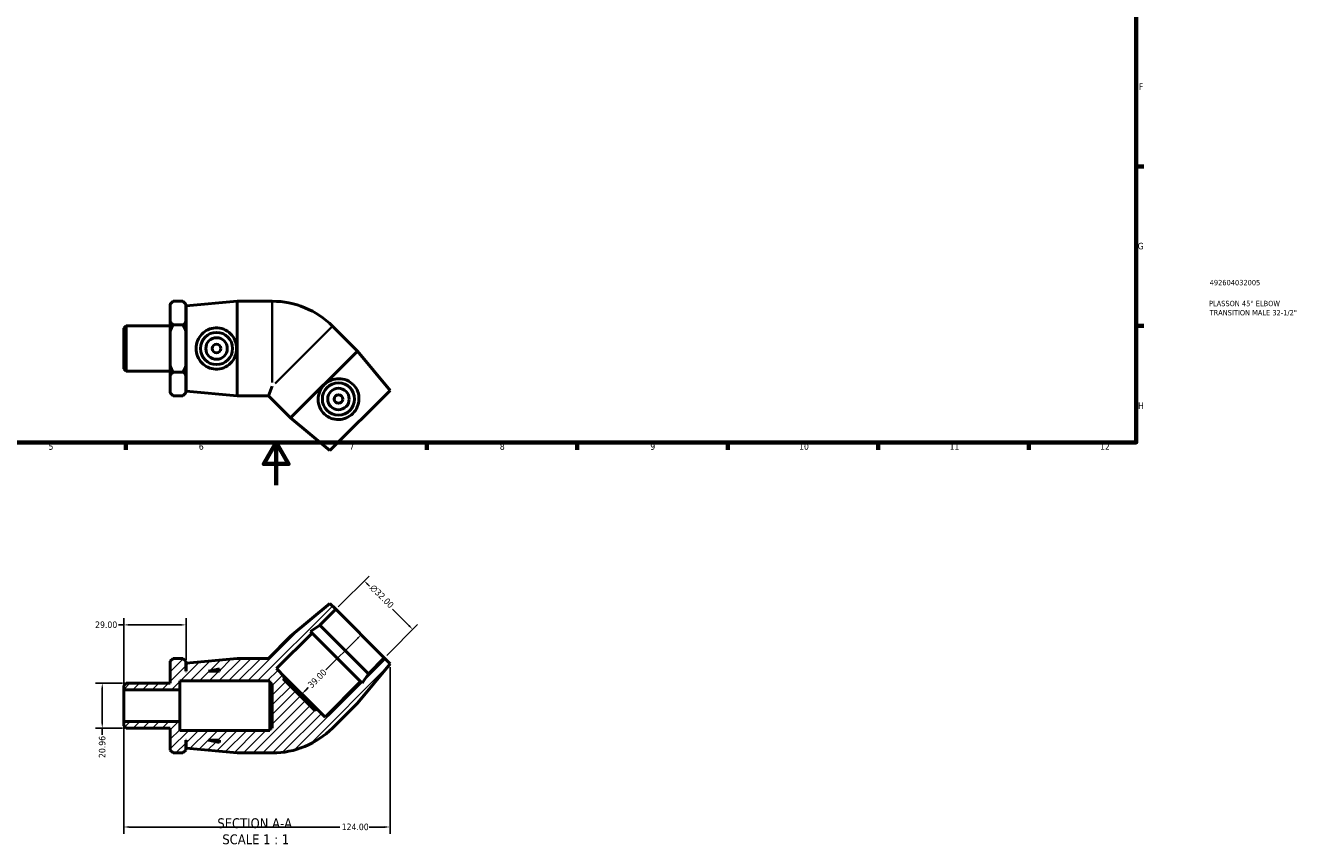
# Model space of a CAD drawing. Header units: millimetres. Extents: x 0 to 897, y -166 to 594.
# Tile 2 of 3: x 304 to 897, y -166 to 214. Entities that reach past the tile are written whole.
import ezdxf

# ---------------------------------------------------------------- set-up
doc = ezdxf.new("R2010")
doc.units = ezdxf.units.MM
for name, color, linetype, lineweight in [('Border (ANSI)', 7, 'Continuous', 70), ('Dimension (ANSI)', 7, 'Continuous', 25), ('Hatch (ANSI)', 7, 'Continuous', 18), ('Symbol (ANSI)', 7, 'Continuous', 25), ('Title (ISO)', 7, 'Continuous', 50), ('Visible (ANSI)', 7, 'Continuous', 50), ('Visible Narrow (ANSI)', 7, 'Continuous', 35)]:
    doc.layers.add(name, color=color, linetype=linetype, lineweight=lineweight)
doc.styles.add('Label Text (ANSI)', font='tahoma.ttf')
doc.styles.add('Note Text (ANSI)', font='tahoma.ttf')
doc.styles.add('Note Text (ISO)', font='tahoma.ttf')
doc.dimstyles.new('Default - mm (ANSI)', dxfattribs={"dimtxt": 3.048, "dimasz": 2.5, "dimexe": 3.175, "dimexo": 1.6002, "dimgap": 0.8, "dimtad": 0, "dimtoh": 1, "dimrnd": 1e-08, "dimzin": 4, "dimdsep": 46, "dimtxsty": 'Note Text (ANSI)', "dimcen": 0.09, "dimdle": 10, "dimclrd": 256, "dimclre": 256, "dimclrt": 230, "dimadec": 1, "dimazin": 1, "dimtfac": 1, "dimtofl": 0, "dimtmove": 0, "dimatfit": 3, "dimfxl": 1, "dimtolj": 1, "dimtzin": 4, "dimlwd": -1, "dimlwe": -1, "dimarcsym": 0})

# ---------------------------------------------------------------- blocks, each defined once
blk = doc.blocks.new('Borders Default Border')
at = {"layer": 'Border (ANSI)'}
for p, q in [((821, 148.5), (824.45, 148.5)), ((821, 74.25), (824.45, 74.25)), ((350.42, 20), (350.42, 16.55)), ((490.58, 20), (490.58, 16.55)), ((560.67, 20), (560.67, 16.55)), ((630.75, 20), (630.75, 16.55)), ((700.83, 20), (700.83, 16.55)), ((770.92, 20), (770.92, 16.55))]:
    blk.add_line(p, q, dxfattribs=at)
at = {"layer": 'Border (ANSI)', "flags": 128}
for points in [[(20, 20), (20, 574), (821, 574), (821, 20), (20, 20)], [(420.5, 0), (420.5, 20), (414.73, 10), (426.27, 10), (420.5, 20)]]:
    blk.add_lwpolyline(points, dxfattribs=at)
at = {"layer": 'Border (ANSI)', "color": 230, "true_color": 0xff0080, "attachment_point": 7, "style": 'Note Text (ANSI)'}
for s, insert, char_height in [('F', (822.14, 184.1), 3.05), ('G', (821.66, 109.79), 3.05), ('H', (821.81, 35.6), 3.05), ('5', (314.48, 16.49), 3.05), ('6', (384.49, 16.49), 3.05), ('7', (454.6, 16.55), 3.05), ('8', (524.63, 16.48), 3.05), ('9', (594.7, 16.49), 3.05), ('10', (663.96, 16.49), 3.048), ('11', (734.04, 16.55), 3.048), ('12', (804.13, 16.55), 3.048)]:
    blk.add_mtext(s, dxfattribs=dict(at, insert=insert, char_height=char_height))
blk = doc.blocks.new('Title Blocks ISO')
at = {"layer": 'Title (ISO)', "color": 232, "true_color": 0xca0064, "style": 'Note Text (ISO)'}
for tag, p in [('PART_NUMBER_001', (34.16, 73.13)), ('DESCRIPTION_001', (33.84, 63.4)), ('DESCRIPTION_002', (34.09, 59.12))]:
    blk.add_attdef(tag, p, '', height=2.5, dxfattribs=at)
blk = doc.blocks.new('*D7')
at = {"layer": 'Defpoints', "color": 0, "transparency": 16777216}
for p in [(350.58, -92.11), (339.51, -113.07), (350.58, -113.07)]:
    blk.add_point(p, dxfattribs=at)
at = {"layer": 'Dimension (ANSI)', "transparency": 16777216}
for p, q in [((348.98, -92.11), (336.34, -92.11)), ((339.51, -94.61), (339.51, -110.57)), ((348.98, -113.07), (336.34, -113.07)), ((339.51, -113.07), (339.51, -116.09))]:
    blk.add_line(p, q, dxfattribs=at)
for points in [[(339.1, -94.61), (339.93, -94.61), (339.51, -92.11)], [(339.1, -110.57), (339.93, -110.57), (339.51, -113.07)]]:
    blk.add_solid(points, dxfattribs=at)
at = {"layer": 'Dimension (ANSI)', "color": 230, "true_color": 0xff0080, "transparency": 16777216, "insert": (337.93, -126.95), "char_height": 3.048, "attachment_point": 1, "rotation": 90, "style": 'Note Text (ANSI)'}
blk.add_mtext('\\A1;20.96', dxfattribs=at)
blk = doc.blocks.new('*D8')
at = {"layer": 'Defpoints', "color": 0, "transparency": 16777216}
for p in [(349.53, -64.97), (378.53, -82.79), (349.53, -95.26)]:
    blk.add_point(p, dxfattribs=at)
at = {"layer": 'Dimension (ANSI)', "transparency": 16777216}
for p, q in [((349.53, -64.97), (347.03, -64.97)), ((349.53, -93.65), (349.53, -61.79)), ((376.03, -64.97), (352.03, -64.97)), ((378.53, -81.19), (378.53, -61.79))]:
    blk.add_line(p, q, dxfattribs=at)
for points in [[(352.03, -64.55), (352.03, -65.38), (349.53, -64.97)], [(376.03, -64.55), (376.03, -65.38), (378.53, -64.97)]]:
    blk.add_solid(points, dxfattribs=at)
at = {"layer": 'Dimension (ANSI)', "color": 230, "true_color": 0xff0080, "transparency": 16777216, "insert": (336.2, -63.38), "char_height": 3.048, "attachment_point": 1, "style": 'Note Text (ANSI)'}
blk.add_mtext('\\A1;29.00', dxfattribs=at)
blk = doc.blocks.new('*D9')
at = {"layer": 'Defpoints', "color": 0, "transparency": 16777216}
for p in [(461.48, -44.46), (448.22, -57.72), (470.84, -80.35)]:
    blk.add_point(p, dxfattribs=at)
at = {"layer": 'Dimension (ANSI)', "transparency": 16777216}
for p, q in [((449.35, -56.59), (463.72, -42.22)), ((463.25, -46.23), (463.91, -46.9)), ((482.34, -65.32), (474.62, -57.61)), ((471.98, -79.22), (486.35, -64.85))]:
    blk.add_line(p, q, dxfattribs=at)
for points in [[(463.54, -45.94), (462.95, -46.53), (461.48, -44.46)], [(482.63, -65.03), (482.04, -65.62), (484.11, -67.09)]]:
    blk.add_solid(points, dxfattribs=at)
at = {"layer": 'Dimension (ANSI)', "color": 230, "true_color": 0xff0080, "transparency": 16777216, "insert": (466.1, -45.84), "char_height": 3.048, "attachment_point": 1, "rotation": 315, "style": 'Note Text (ANSI)'}
blk.add_mtext('\\A1;\\fAIGDT|b0|i0;\\H3.0480;\\ln\\fTahoma|b0|i0;\\H3.0480;32.00', dxfattribs=at)
blk = doc.blocks.new('*D10')
at = {"layer": 'Defpoints', "color": 0, "transparency": 16777216}
for p in [(459.53, -69.04), (431.95, -96.62), (432.48, -97.14)]:
    blk.add_point(p, dxfattribs=at)
at = {"layer": 'Dimension (ANSI)', "transparency": 16777216}
for p, q in [((458.29, -71.33), (443.67, -85.95)), ((434.25, -95.38), (435.43, -94.19))]:
    blk.add_line(p, q, dxfattribs=at)
for points in [[(458, -71.04), (458.59, -71.63), (460.06, -69.57)], [(433.95, -95.08), (434.54, -95.67), (432.48, -97.14)]]:
    blk.add_solid(points, dxfattribs=at)
at = {"layer": 'Dimension (ANSI)', "color": 230, "true_color": 0xff0080, "transparency": 16777216, "insert": (434.87, -92.5), "char_height": 3.048, "attachment_point": 1, "rotation": 45, "style": 'Note Text (ANSI)'}
blk.add_mtext('\\A1;39.00', dxfattribs=at)
blk = doc.blocks.new('*D11')
at = {"layer": 'Defpoints', "color": 0, "transparency": 16777216}
for p in [(473.53, -83.04), (349.53, -109.92), (473.53, -159.07)]:
    blk.add_point(p, dxfattribs=at)
at = {"layer": 'Dimension (ANSI)', "transparency": 16777216}
for p, q in [((473.53, -84.64), (473.53, -162.24)), ((349.53, -111.52), (349.53, -162.24)), ((352.03, -159.07), (450.19, -159.07)), ((471.03, -159.07), (463.87, -159.07))]:
    blk.add_line(p, q, dxfattribs=at)
for points in [[(352.03, -158.65), (352.03, -159.49), (349.53, -159.07)], [(471.03, -158.65), (471.03, -159.49), (473.53, -159.07)]]:
    blk.add_solid(points, dxfattribs=at)
at = {"layer": 'Dimension (ANSI)', "color": 230, "true_color": 0xff0080, "transparency": 16777216, "insert": (450.99, -157.48), "char_height": 3.048, "attachment_point": 1, "style": 'Note Text (ANSI)'}
blk.add_mtext('\\A1;124.00', dxfattribs=at)

msp = doc.modelspace()

# ---------------------------------------------------------------- hatches: boundary and pattern name
at = {"layer": 'Hatch (ANSI)'}
h = msp.add_hatch(dxfattribs=at)
h.set_pattern_fill('ANSI31', color=256, scale=25.4, style=0)
h.set_pattern_definition([(45, (0, 0), (-2.245064, 2.245064), [])])
edge = h.paths.add_edge_path()
edge.add_line((427.18, -70.276), (416.867, -80.589))
edge.add_line((416.867, -80.589), (402.281, -80.589))
edge.add_line((402.281, -80.589), (378.531, -82.789))
edge.add_line((378.531, -82.789), (378.531, -86.589))
edge.add_line((378.531, -86.589), (378.431, -86.589))
edge.add_line((378.431, -86.589), (378.431, -81.909))
edge.add_line((378.431, -81.909), (377.111, -80.589))
edge.add_line((377.111, -80.589), (372.501, -80.589))
edge.add_line((372.501, -80.589), (371.181, -81.909))
edge.add_line((371.181, -81.909), (371.181, -92.112))
edge.add_line((371.181, -92.112), (350.579, -92.112))
edge.add_line((350.579, -92.112), (349.531, -93.16))
edge.add_line((349.531, -93.16), (349.531, -95.255))
edge.add_line((349.531, -95.255), (375.631, -95.255))
edge.add_line((375.631, -95.255), (375.631, -91.089))
edge.add_line((375.631, -91.089), (417.531, -91.089))
edge.add_line((417.531, -91.089), (417.531, -92.189))
edge.add_line((417.531, -92.189), (418.701, -92.189))
edge.add_line((418.701, -92.189), (418.701, -112.989))
edge.add_line((418.701, -112.989), (417.531, -112.989))
edge.add_line((417.531, -112.989), (417.531, -114.089))
edge.add_line((417.531, -114.089), (375.631, -114.089))
edge.add_line((375.631, -114.089), (375.631, -109.924))
edge.add_line((375.631, -109.924), (349.531, -109.924))
edge.add_line((349.531, -109.924), (349.531, -112.019))
edge.add_line((349.531, -112.019), (350.579, -113.067))
edge.add_line((350.579, -113.067), (371.181, -113.067))
edge.add_line((371.181, -113.067), (371.181, -123.269))
edge.add_line((371.181, -123.269), (372.501, -124.589))
edge.add_line((372.501, -124.589), (377.111, -124.589))
edge.add_line((377.111, -124.589), (378.431, -123.269))
edge.add_line((378.431, -123.269), (378.431, -118.589))
edge.add_line((378.431, -118.589), (378.531, -118.589))
edge.add_line((378.531, -118.589), (378.531, -122.389))
edge.add_line((378.531, -122.389), (402.281, -124.589))
edge.add_line((402.281, -124.589), (418.701, -124.589))
edge.add_ellipse((418.701, -85.018), major_axis=(0, -39.571), ratio=1, start_angle=0, end_angle=45)
edge.add_line((446.682, -112.999), (458.293, -101.389))
edge.add_line((458.293, -101.389), (473.531, -83.039))
edge.add_line((473.531, -83.039), (470.844, -80.352))
edge.add_line((470.844, -80.352), (463.49, -87.706))
edge.add_line((463.49, -87.706), (460.595, -92.165))
edge.add_line((460.595, -92.165), (459.813, -91.383))
edge.add_line((459.813, -91.383), (443.267, -107.929))
edge.add_line((443.267, -107.929), (439.307, -103.969))
edge.add_line((439.307, -103.969), (438.48, -104.797))
edge.add_line((438.48, -104.797), (423.772, -90.089))
edge.add_line((423.772, -90.089), (424.599, -89.262))
edge.add_line((424.599, -89.262), (420.64, -85.302))
edge.add_line((420.64, -85.302), (437.186, -68.756))
edge.add_line((437.186, -68.756), (436.404, -67.974))
edge.add_line((436.404, -67.974), (440.863, -65.079))
edge.add_line((440.863, -65.079), (448.217, -57.725))
edge.add_line((448.217, -57.725), (445.53, -55.038))
edge.add_line((445.53, -55.038), (427.18, -70.276))
h.paths.add_polyline_path([(394.131, -119.695), (388.931, -118.589), (394.131, -118.589)], flags=0)
h.paths.add_polyline_path([(388.931, -86.589), (394.131, -85.484), (394.131, -86.589)], flags=0)

# ---------------------------------------------------------------- linework, layer by layer
at = {"layer": 'Visible (ANSI)'}
for p, q in [((371.181, 84.377), (372.501, 85.697)), ((371.181, 84.217), (371.181, 84.377)), ((371.181, 76.176), (371.181, 84.217)), ((377.111, 85.697), (372.501, 85.697)), ((378.431, 84.377), (377.111, 85.697)), ((378.431, 84.377), (378.431, 84.217)), ((378.431, 84.217), (378.431, 76.176)), ((378.531, 83.497), (402.281, 85.697)), ((378.531, 43.897), (378.531, 83.497)), ((402.281, 41.697), (402.281, 85.697)), ((402.281, 85.697), (418.701, 85.697)), ((378.431, 79.697), (378.531, 79.697)), ((349.531, 73.127), (350.579, 74.174)), ((349.531, 54.267), (349.531, 73.127)), ((350.579, 74.174), (350.579, 53.219)), ((350.579, 74.174), (371.181, 74.174)), ((371.181, 71.738), (371.181, 76.176)), ((371.181, 55.655), (371.181, 71.738)), ((372.501, 74.697), (377.111, 74.697)), ((378.431, 76.176), (378.431, 71.738)), ((378.431, 71.738), (378.431, 55.655)), ((458.293, 62.496), (446.682, 74.107)), ((458.293, 62.496), (427.18, 31.383)), ((473.531, 44.146), (458.293, 62.496)), ((349.531, 54.267), (350.579, 53.219)), ((371.181, 51.217), (371.181, 55.655)), ((378.431, 55.655), (378.431, 51.217)), ((350.579, 53.219), (371.181, 53.219)), ((371.181, 43.176), (371.181, 51.217)), ((372.501, 52.697), (377.111, 52.697)), ((378.431, 51.217), (378.431, 43.176)), ((378.431, 47.697), (378.531, 47.697)), ((371.181, 43.017), (371.181, 43.176)), ((371.181, 43.017), (372.501, 41.697)), ((377.111, 41.697), (372.501, 41.697)), ((378.431, 43.017), (377.111, 41.697)), ((378.431, 43.176), (378.431, 43.017)), ((378.531, 43.897), (402.281, 41.697)), ((402.281, 41.697), (416.867, 41.697)), ((418.701, 46.125), (416.867, 41.697)), ((427.18, 31.383), (416.867, 41.697)), ((473.531, 44.146), (445.53, 16.145)), ((445.53, 16.145), (427.18, 31.383)), ((445.53, -55.038), (427.18, -70.276)), ((440.863, -65.079), (448.217, -57.725)), ((448.217, -57.725), (445.53, -55.038)), ((448.217, -57.725), (470.844, -80.352)), ((436.404, -67.974), (440.863, -65.079)), ((440.863, -65.079), (463.49, -87.706)), ((427.18, -70.276), (416.867, -80.589)), ((420.64, -85.302), (437.186, -68.756)), ((437.186, -68.756), (436.404, -67.974)), ((437.186, -68.756), (459.813, -91.383)), ((372.501, -80.589), (371.181, -81.909)), ((371.181, -81.909), (371.181, -92.112)), ((377.111, -80.589), (372.501, -80.589)), ((378.431, -81.909), (377.111, -80.589)), ((378.431, -86.589), (378.431, -81.909)), ((402.281, -80.589), (378.531, -82.789)), ((378.531, -82.789), (378.531, -86.589)), ((416.867, -80.589), (402.281, -80.589)), ((470.844, -80.352), (463.49, -87.706)), ((473.531, -83.039), (470.844, -80.352)), ((378.531, -86.589), (378.431, -86.589)), ((388.931, -86.589), (394.131, -85.484)), ((394.131, -86.589), (388.931, -86.589)), ((394.131, -85.484), (394.131, -86.589)), ((424.599, -89.262), (420.64, -85.302)), ((458.293, -101.389), (473.531, -83.039)), ((463.49, -87.706), (460.595, -92.165)), ((350.579, -92.112), (349.531, -93.16)), ((349.531, -93.16), (349.531, -95.255)), ((371.181, -92.112), (350.579, -92.112)), ((375.631, -95.255), (375.631, -91.089)), ((375.631, -91.089), (417.531, -91.089)), ((417.531, -91.089), (417.531, -92.189)), ((417.531, -92.189), (418.701, -92.189)), ((417.531, -92.189), (417.531, -112.989)), ((418.701, -92.189), (418.701, -112.989)), ((423.772, -90.089), (424.599, -89.262)), ((438.48, -104.797), (423.772, -90.089)), ((439.307, -103.969), (424.599, -89.262)), ((459.813, -91.383), (443.267, -107.929)), ((460.595, -92.165), (459.813, -91.383)), ((349.531, -95.255), (375.631, -95.255)), ((349.531, -109.924), (349.531, -95.255)), ((375.631, -109.924), (375.631, -95.255)), ((439.307, -103.969), (438.48, -104.797)), ((443.267, -107.929), (439.307, -103.969)), ((446.682, -112.999), (458.293, -101.389)), ((375.631, -109.924), (349.531, -109.924)), ((349.531, -109.924), (349.531, -112.019)), ((349.531, -112.019), (350.579, -113.067)), ((375.631, -114.089), (375.631, -109.924)), ((350.579, -113.067), (371.181, -113.067)), ((371.181, -113.067), (371.181, -123.269)), ((417.531, -114.089), (375.631, -114.089)), ((418.701, -112.989), (417.531, -112.989)), ((417.531, -112.989), (417.531, -114.089)), ((371.181, -123.269), (372.501, -124.589)), ((377.111, -124.589), (378.431, -123.269)), ((378.431, -123.269), (378.431, -118.589)), ((378.431, -118.589), (378.531, -118.589)), ((378.531, -118.589), (378.531, -122.389)), ((378.531, -122.389), (402.281, -124.589)), ((394.131, -119.695), (388.931, -118.589)), ((388.931, -118.589), (394.131, -118.589)), ((394.131, -118.589), (394.131, -119.695)), ((377.111, -124.589), (372.501, -124.589)), ((402.281, -124.589), (418.701, -124.589))]:
    msp.add_line(p, q, dxfattribs=at)
for centre, radius in [((392.73, 63.697), 7.5), ((392.73, 63.697), 5), ((392.73, 63.697), 2), ((449.491, 40.185), 7.5), ((449.491, 40.185), 5), ((449.491, 40.185), 2)]:
    msp.add_circle(centre, radius, dxfattribs=at)
for centre, start, end in [((418.701, 46.125), 45, 90), ((418.701, -85.018), 270, 315)]:
    msp.add_arc(centre, 39.571, start, end, dxfattribs=at)
for points in [[(371.181, 84.217), (371.739, 84.934), (372.501, 85.697)], [(377.111, 85.697), (377.874, 84.934), (378.431, 84.217)], [(372.501, 74.697), (371.739, 75.459), (371.181, 76.176)], [(371.181, 71.738), (371.739, 73.172), (372.501, 74.697)], [(378.431, 76.176), (377.874, 75.459), (377.111, 74.697)], [(377.111, 74.697), (377.874, 73.172), (378.431, 71.738)], [(372.501, 52.697), (371.739, 54.222), (371.181, 55.655)], [(378.431, 55.655), (377.874, 54.222), (377.111, 52.697)], [(371.181, 51.217), (371.739, 51.934), (372.501, 52.697)], [(377.111, 52.697), (377.874, 51.934), (378.431, 51.217)], [(372.501, 41.697), (371.739, 42.459), (371.181, 43.176)], [(378.431, 43.176), (377.874, 42.459), (377.111, 41.697)]]:
    msp.add_rational_spline(points, [1, 1.00241153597, 1], degree=2, dxfattribs=at)
for points in [[(392.254, 54.087), (391.091, 54.136), (389.864, 54.424), (387.636, 55.461), (386.634, 56.21), (385.057, 57.895), (384.373, 58.953), (383.463, 61.264), (383.238, 62.518), (383.238, 64.875), (383.463, 66.129), (384.373, 68.44), (385.057, 69.498), (386.634, 71.184), (387.636, 71.933), (389.864, 72.97), (391.091, 73.257), (393.53, 73.36), (394.864, 73.136), (397.291, 72.164), (398.386, 71.417), (400.09, 69.706), (400.827, 68.633), (401.817, 66.25), (402.068, 64.94), (402.068, 62.454), (401.817, 61.143), (400.827, 58.761), (400.09, 57.688), (398.386, 55.977), (397.291, 55.229), (394.864, 54.257), (393.53, 54.033), (392.254, 54.087)], [(456.622, 46.644), (457.409, 45.787), (458.074, 44.716), (458.916, 42.407), (459.095, 41.169), (459.018, 38.863), (458.754, 37.631), (457.763, 35.353), (457.036, 34.307), (455.369, 32.641), (454.323, 31.913), (452.046, 30.922), (450.814, 30.658), (448.507, 30.581), (447.269, 30.76), (444.96, 31.602), (443.889, 32.267), (442.092, 33.918), (441.306, 35.02), (440.278, 37.423), (440.032, 38.726), (440.037, 41.141), (440.275, 42.421), (441.259, 44.806), (442.008, 45.91), (443.766, 47.668), (444.87, 48.417), (447.255, 49.402), (448.535, 49.639), (450.95, 49.644), (452.253, 49.398), (454.656, 48.37), (455.758, 47.585), (456.622, 46.644)]]:
    msp.add_open_spline(points, degree=3, knots=[0, 0, 0, 0, 0.3503374, 0.3503374, 0.7006747, 0.7006747, 1.0542405, 1.0542405, 1.4078063, 1.4078063, 1.7613721, 1.7613721, 2.114938, 2.114938, 2.4652753, 2.4652753, 2.8156127, 2.8156127, 3.2000004, 3.2000004, 3.5843881, 3.5843881, 3.9573104, 3.9573104, 4.3302327, 4.3302327, 4.703155, 4.703155, 5.0760773, 5.0760773, 5.460465, 5.460465, 5.8448528, 5.8448528, 5.8448528, 5.8448528], dxfattribs=at)
at = {"layer": 'Visible Narrow (ANSI)'}
for p, q in [((418.701, 47.91), (418.701, 85.526)), ((446.561, 73.986), (419.963, 47.387))]:
    msp.add_line(p, q, dxfattribs=at)

# ---------------------------------------------------------------- block references
msp.add_blockref('Borders Default Border', (0, 0))
msp.add_blockref('Title Blocks ISO', (821, 20)).add_auto_attribs({'PART_NUMBER_001': '492604032005', 'DESCRIPTION_001': 'PLASSON 45° ELBOW', 'DESCRIPTION_002': 'TRANSITION MALE 32-1/2"'})

# ---------------------------------------------------------------- texts
at = {"layer": 'Symbol (ANSI)', "char_height": 4.572, "attachment_point": 7, "style": 'Label Text (ANSI)'}
for s, insert in [('SECTION A-A', (393.107, -159.665)), ('SCALE 1 : 1', (395.426, -167.178))]:
    msp.add_mtext(s, dxfattribs=dict(at, insert=insert))

# ---------------------------------------------------------------- dimensions: what is measured, and where the dimension line sits
at = {"layer": 'Dimension (ANSI)'}
dim = msp.add_linear_dim(base=(461.478, -44.464), p1=(470.844, -80.352), p2=(448.217, -57.725), angle=315, text='\\fAIGDT|b0|i0;\\H3.0480;\\ln\\fTahoma|b0|i0;\\H3.0480;<>', dimstyle='Default - mm (ANSI)', override={"dimtoh": 0, "dimdec": 2, "dimtp": 0, "dimtm": 0, "dimtdec": 2, "dimatfit": 1}, dxfattribs=at)
dim.commit()
dim.dimension.update_dxf_attribs({"geometry": '*D9', "text_midpoint": (469.268, -52.254), "dimtype": 160})
for base, p1, p2, angle, override, picture, middle in [((349.531, -64.967), (378.531, -82.789), (349.531, -95.255), 180, {"dimtoh": 0, "dimdec": 2, "dimtp": 0, "dimtm": 0, "dimtdec": 2, "dimatfit": 2}, '*D8', (341.216, -64.967)), ((432.481, -97.143), (459.531, -69.038), (431.953, -96.616), 225, {"dimtoh": 0, "dimdec": 2, "dimse1": 1, "dimse2": 1, "dimtp": 0, "dimtm": 0, "dimtdec": 2, "dimatfit": 1}, '*D10', (439.552, -90.072)), ((473.531, -159.069), (349.531, -109.924), (473.531, -83.039), 180, {"dimtoh": 0, "dimdec": 2, "dimtp": 0, "dimtm": 0, "dimtdec": 2, "dimatfit": 1}, '*D11', (457.031, -159.069)), ((339.513539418, -113.066880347), (350.578968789, -92.111880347), (350.578968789, -113.066880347), 90, {"dimtoh": 0, "dimdec": 2, "dimtp": 0, "dimtm": 0, "dimtdec": 2, "dimatfit": 2}, '*D7', (339.513539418, -121.918880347))]:
    dim = msp.add_linear_dim(base=base, p1=p1, p2=p2, angle=angle, dimstyle='Default - mm (ANSI)', override=override, dxfattribs=at)
    dim.commit()
    dim.dimension.update_dxf_attribs({"geometry": picture, "text_midpoint": middle, "dimtype": 160})

doc.saveas('drawing.dxf')
